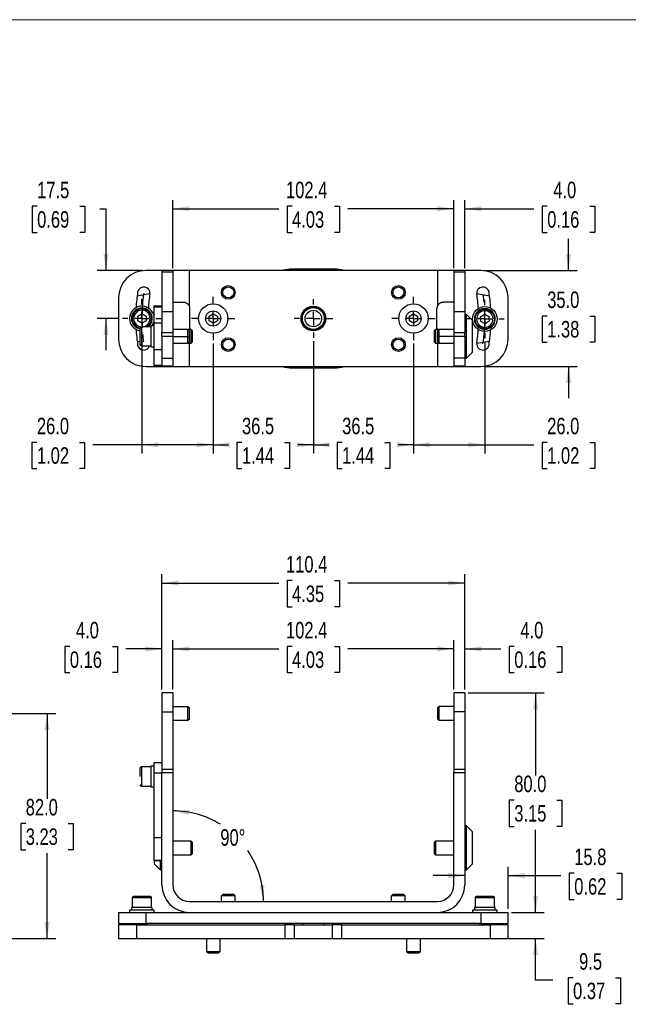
# Model space of a CAD drawing. Header units: millimetres. Extents: x 0 to 864, y 0 to 559.
# Tile 4 of 9: x 250 to 472, y 200 to 559. Entities that reach past the tile are written whole.
import ezdxf

# ---------------------------------------------------------------- set-up
doc = ezdxf.new("R2010")
doc.units = ezdxf.units.MM
doc.linetypes.add('CENTERX2', pattern=[20.32, 12.7, -2.54, 2.54, -2.54])
doc.layers.add('CENTER', color=40, linetype='CENTERX2')
doc.layers.add('DIMENSIONS', color=140, linetype='Continuous', lineweight=25)
doc.styles.add('SLDTEXTSTYLE0', font='TXT', dxfattribs={"width": 0.75})
doc.dimstyles.new('SLDDIMSTYLE0', dxfattribs={"dimtxt": 6, "dimasz": 6, "dimexe": 0, "dimexo": 0.0625, "dimgap": 1.5, "dimtad": 0, "dimtih": 1, "dimtoh": 1, "dimdec": 4, "dimzin": 12, "dimdsep": 46, "dimtxsty": 'SLDTEXTSTYLE0', "dimsah": 1, "dimcen": 0.09, "dimadec": 0, "dimazin": 3, "dimtfac": 1, "dimtdec": 0, "dimtofl": 0, "dimtmove": 0, "dimatfit": 3, "dimfxl": 0, "dimfrac": 2, "dimtolj": 1, "dimtzin": 12, "dimarcsym": 0})
doc.dimstyles.new('SLDDIMSTYLE2', dxfattribs={"dimtxt": 6, "dimasz": 6, "dimexe": 0, "dimexo": 0.0625, "dimgap": 1.5, "dimtad": 0, "dimtih": 1, "dimtoh": 1, "dimdec": 1, "dimrnd": 1e-09, "dimzin": 4, "dimdsep": 46, "dimtxsty": 'SLDTEXTSTYLE0', "dimsah": 1, "dimcen": 0.09, "dimadec": 0, "dimazin": 1, "dimtfac": 1, "dimtdec": 1, "dimtofl": 0, "dimtmove": 0, "dimatfit": 3, "dimfxl": 0, "dimfrac": 2, "dimtolj": 1, "dimtzin": 12, "dimarcsym": 0})
doc.dimstyles.new('SLDDIMSTYLE3', dxfattribs={"dimtxt": 6, "dimasz": 6, "dimexe": 0, "dimexo": 0.0625, "dimgap": 1.5, "dimtad": 0, "dimtih": 1, "dimtoh": 1, "dimdec": 1, "dimrnd": 1e-09, "dimzin": 12, "dimdsep": 46, "dimtxsty": 'SLDTEXTSTYLE0', "dimsah": 1, "dimcen": 0.09, "dimadec": 0, "dimazin": 3, "dimtfac": 1, "dimtdec": 1, "dimtmove": 0, "dimatfit": 0, "dimfxl": 0, "dimfrac": 2, "dimtolj": 1, "dimtzin": 12, "dimarcsym": 0})
doc.dimstyles.new('SLDDIMSTYLE4', dxfattribs={"dimtxt": 6, "dimasz": 6, "dimexe": 0, "dimexo": 0.0625, "dimgap": 1.5, "dimtad": 0, "dimtih": 1, "dimtoh": 1, "dimdec": 1, "dimrnd": 1e-09, "dimzin": 12, "dimdsep": 46, "dimtxsty": 'SLDTEXTSTYLE0', "dimsah": 1, "dimcen": 0.09, "dimadec": 0, "dimazin": 3, "dimtfac": 1, "dimtdec": 1, "dimtofl": 0, "dimtmove": 0, "dimatfit": 3, "dimfxl": 0, "dimfrac": 2, "dimtolj": 1, "dimtzin": 12, "dimarcsym": 0})
doc.dimstyles.new('SLDDIMSTYLE5', dxfattribs={"dimtxt": 6, "dimasz": 6, "dimexe": 0, "dimexo": 0.0625, "dimgap": 1.5, "dimtad": 0, "dimtih": 1, "dimtoh": 1, "dimdec": 1, "dimrnd": 1e-09, "dimzin": 4, "dimdsep": 46, "dimtxsty": 'SLDTEXTSTYLE0', "dimsah": 1, "dimcen": 0.09, "dimadec": 0, "dimazin": 1, "dimtfac": 1, "dimtdec": 1, "dimtmove": 0, "dimatfit": 0, "dimfxl": 0, "dimfrac": 2, "dimtolj": 1, "dimtzin": 12, "dimarcsym": 0})

# ---------------------------------------------------------------- blocks, each defined once
blk = doc.blocks.new('_D_5')
at = {"layer": 'DIMENSIONS'}
for p, q in [((437.91, 233.55), (437.91, 245.09)), ((429.18, 233.55), (441.09, 233.55)), ((422.57, 224.05), (441.09, 224.05)), ((437.91, 208.85), (437.91, 224.05)), ((444.26, 208.85), (437.91, 208.85)), ((451.57, 209.74), (449.74, 209.74)), ((449.74, 209.74), (449.74, 200.21)), ((467.08, 209.74), (468.91, 209.74)), ((468.91, 209.74), (468.91, 200.21)), ((449.74, 200.21), (451.57, 200.21)), ((468.91, 200.21), (467.08, 200.21))]:
    blk.add_line(p, q, dxfattribs=at)
for points in [[(437.91, 233.55), (438.84, 239.55), (436.99, 239.55)], [(437.91, 224.05), (436.99, 218.05), (438.84, 218.05)]]:
    blk.add_solid(points, dxfattribs=at)
at = {"layer": 'DIMENSIONS', "char_height": 6, "attachment_point": 1, "style": 'SLDTEXTSTYLE0'}
for s, insert in [('9.5', (453.78, 218.69)), ('0.37', (451.57, 207.95))]:
    blk.add_mtext(s, dxfattribs=dict(at, insert=insert))
blk = doc.blocks.new('_D_6')
at = {"layer": 'DIMENSIONS'}
for p, q in [((413.38, 313.55), (441.09, 313.55)), ((437.91, 313.55), (437.91, 283.41)), ((430.15, 274.44), (428.33, 274.44)), ((428.33, 274.44), (428.33, 264.91)), ((445.67, 274.44), (447.5, 274.44)), ((447.5, 274.44), (447.5, 264.91)), ((428.33, 264.91), (430.15, 264.91)), ((437.91, 233.55), (437.91, 263.69)), ((447.5, 264.91), (445.67, 264.91)), ((429.18, 233.55), (441.09, 233.55))]:
    blk.add_line(p, q, dxfattribs=at)
for points in [[(437.91, 313.55), (436.99, 307.55), (438.84, 307.55)], [(437.91, 233.55), (438.84, 239.55), (436.99, 239.55)]]:
    blk.add_solid(points, dxfattribs=at)
at = {"layer": 'DIMENSIONS', "char_height": 6, "attachment_point": 1, "style": 'SLDTEXTSTYLE0'}
for s, insert in [('80.0', (430.15, 283.39)), ('3.15', (430.15, 272.65))]:
    blk.add_mtext(s, dxfattribs=dict(at, insert=insert))
blk = doc.blocks.new('_D_7')
at = {"layer": 'DIMENSIONS'}
for p, q in [((305.71, 314.82), (305.71, 332.73)), ((349.15, 330.44), (347.33, 330.44)), ((347.33, 330.44), (347.33, 320.91)), ((364.67, 330.44), (366.5, 330.44)), ((366.5, 330.44), (366.5, 320.91)), ((408.11, 314.82), (408.11, 332.73)), ((305.71, 329.55), (344.28, 329.55)), ((408.11, 329.55), (369.54, 329.55)), ((347.33, 320.91), (349.15, 320.91)), ((366.5, 320.91), (364.67, 320.91))]:
    blk.add_line(p, q, dxfattribs=at)
for points in [[(305.71, 329.55), (311.71, 328.63), (311.71, 330.48)], [(408.11, 329.55), (402.11, 330.48), (402.11, 328.63)]]:
    blk.add_solid(points, dxfattribs=at)
at = {"layer": 'DIMENSIONS', "char_height": 6, "attachment_point": 1, "style": 'SLDTEXTSTYLE0'}
for s, insert in [('102.4', (346.94, 339.39)), ('4.03', (349.15, 328.65))]:
    blk.add_mtext(s, dxfattribs=dict(at, insert=insert))
blk = doc.blocks.new('_D_8')
at = {"layer": 'DIMENSIONS'}
for p, q in [((408.11, 314.82), (408.11, 332.73)), ((412.11, 314.82), (412.11, 332.73)), ((430.15, 330.44), (428.33, 330.44)), ((428.33, 330.44), (428.33, 320.91)), ((445.67, 330.44), (447.5, 330.44)), ((447.5, 330.44), (447.5, 320.91)), ((408.11, 329.55), (396.57, 329.55)), ((412.11, 329.55), (425.28, 329.55)), ((428.33, 320.91), (430.15, 320.91)), ((447.5, 320.91), (445.67, 320.91))]:
    blk.add_line(p, q, dxfattribs=at)
for points in [[(408.11, 329.55), (402.11, 330.48), (402.11, 328.63)], [(412.11, 329.55), (418.11, 328.63), (418.11, 330.48)]]:
    blk.add_solid(points, dxfattribs=at)
at = {"layer": 'DIMENSIONS', "char_height": 6, "attachment_point": 1, "style": 'SLDTEXTSTYLE0'}
for s, insert in [('4.0', (432.37, 339.39)), ('0.16', (430.15, 328.65))]:
    blk.add_mtext(s, dxfattribs=dict(at, insert=insert))
blk = doc.blocks.new('_D_9')
at = {"layer": 'DIMENSIONS'}
for p, q in [((268.15, 330.44), (266.33, 330.44)), ((266.33, 330.44), (266.33, 320.91)), ((283.67, 330.44), (285.5, 330.44)), ((285.5, 330.44), (285.5, 320.91)), ((301.71, 314.82), (301.71, 332.73)), ((305.71, 314.82), (305.71, 332.73)), ((301.71, 329.55), (288.54, 329.55)), ((305.71, 329.55), (317.25, 329.55)), ((266.33, 320.91), (268.15, 320.91)), ((285.5, 320.91), (283.67, 320.91))]:
    blk.add_line(p, q, dxfattribs=at)
for points in [[(301.71, 329.55), (295.71, 330.48), (295.71, 328.63)], [(305.71, 329.55), (311.71, 328.63), (311.71, 330.48)]]:
    blk.add_solid(points, dxfattribs=at)
at = {"layer": 'DIMENSIONS', "char_height": 6, "attachment_point": 1, "style": 'SLDTEXTSTYLE0'}
for s, insert in [('4.0', (270.37, 339.39)), ('0.16', (268.15, 328.65))]:
    blk.add_mtext(s, dxfattribs=dict(at, insert=insert))
blk = doc.blocks.new('_D_10')
at = {"layer": 'DIMENSIONS'}
for p, q in [((427.91, 234.82), (427.91, 250.12)), ((452.01, 247.82), (450.19, 247.82)), ((450.19, 247.82), (450.19, 238.3)), ((467.53, 247.82), (469.36, 247.82)), ((469.36, 247.82), (469.36, 238.3)), ((412.11, 246.94), (400.57, 246.94)), ((427.91, 246.94), (447.14, 246.94)), ((450.19, 238.3), (452.01, 238.3)), ((469.36, 238.3), (467.53, 238.3))]:
    blk.add_line(p, q, dxfattribs=at)
for points in [[(412.11, 246.94), (406.11, 247.86), (406.11, 246.02)], [(427.91, 246.94), (433.91, 246.02), (433.91, 247.86)]]:
    blk.add_solid(points, dxfattribs=at)
at = {"layer": 'DIMENSIONS', "char_height": 6, "attachment_point": 1, "style": 'SLDTEXTSTYLE0'}
for s, insert in [('15.8', (452.01, 256.78)), ('0.62', (452.01, 246.03))]:
    blk.add_mtext(s, dxfattribs=dict(at, insert=insert))
blk = doc.blocks.new('_D_11')
at = {"layer": 'DIMENSIONS'}
for p, q in [((301.71, 314.82), (301.71, 356.73)), ((412.11, 314.82), (412.11, 356.73)), ((301.71, 353.55), (344.28, 353.55)), ((349.15, 354.44), (347.33, 354.44)), ((347.33, 354.44), (347.33, 344.91)), ((364.67, 354.44), (366.5, 354.44)), ((366.5, 354.44), (366.5, 344.91)), ((412.11, 353.55), (369.54, 353.55)), ((347.33, 344.91), (349.15, 344.91)), ((366.5, 344.91), (364.67, 344.91))]:
    blk.add_line(p, q, dxfattribs=at)
for points in [[(301.71, 353.55), (307.71, 352.63), (307.71, 354.48)], [(412.11, 353.55), (406.11, 354.48), (406.11, 352.63)]]:
    blk.add_solid(points, dxfattribs=at)
at = {"layer": 'DIMENSIONS', "char_height": 6, "attachment_point": 1, "style": 'SLDTEXTSTYLE0'}
for s, insert in [('110.4', (346.94, 363.39)), ('4.35', (349.15, 352.65))]:
    blk.add_mtext(s, dxfattribs=dict(at, insert=insert))
blk = doc.blocks.new('_D_12')
at = {"layer": 'DIMENSIONS'}
for start, end in [(58.3687, 90), (0, 34.2478)]:
    blk.add_arc((305.71, 237.55), 33, start, end, dxfattribs=at)
for points in [[(305.71, 270.55), (311.6, 269.09), (311.77, 270.93)], [(338.71, 237.55), (339.09, 243.61), (337.25, 243.45)]]:
    blk.add_solid(points, dxfattribs=at)
at = {"layer": 'DIMENSIONS', "insert": (323.01, 263.86), "char_height": 6, "attachment_point": 1, "style": 'SLDTEXTSTYLE0'}
blk.add_mtext('90°', dxfattribs=at)
blk = doc.blocks.new('_D_13')
at = {"layer": 'DIMENSIONS'}
for p, q in [((449.91, 467.43), (449.91, 478.97)), ((419.18, 467.43), (453.09, 467.43)), ((442.15, 450.81), (440.33, 450.81)), ((440.33, 450.81), (440.33, 441.29)), ((457.67, 450.81), (459.5, 450.81)), ((459.5, 450.81), (459.5, 441.29)), ((440.33, 441.29), (442.15, 441.29)), ((459.5, 441.29), (457.67, 441.29)), ((419.18, 432.43), (453.09, 432.43)), ((449.91, 432.43), (449.91, 420.89))]:
    blk.add_line(p, q, dxfattribs=at)
for points in [[(449.91, 467.43), (450.84, 473.43), (448.99, 473.43)], [(449.91, 432.43), (448.99, 426.43), (450.84, 426.43)]]:
    blk.add_solid(points, dxfattribs=at)
at = {"layer": 'DIMENSIONS', "char_height": 6, "attachment_point": 1, "style": 'SLDTEXTSTYLE0'}
for s, insert in [('35.0', (442.15, 459.77)), ('1.38', (442.15, 449.02))]:
    blk.add_mtext(s, dxfattribs=dict(at, insert=insert))
blk = doc.blocks.new('_D_14')
at = {"layer": 'DIMENSIONS'}
for p, q in [((408.11, 468.22), (408.11, 493.1)), ((412.11, 468.22), (412.11, 493.1)), ((408.11, 489.93), (396.57, 489.93)), ((412.11, 489.93), (437.28, 489.93)), ((442.15, 490.81), (440.33, 490.81)), ((440.33, 490.81), (440.33, 481.29)), ((457.67, 490.81), (459.5, 490.81)), ((459.5, 490.81), (459.5, 481.29)), ((440.33, 481.29), (442.15, 481.29)), ((459.5, 481.29), (457.67, 481.29))]:
    blk.add_line(p, q, dxfattribs=at)
for points in [[(408.11, 489.93), (402.11, 490.85), (402.11, 489.01)], [(412.11, 489.93), (418.11, 489.01), (418.11, 490.85)]]:
    blk.add_solid(points, dxfattribs=at)
at = {"layer": 'DIMENSIONS', "char_height": 6, "attachment_point": 1, "style": 'SLDTEXTSTYLE0'}
for s, insert in [('4.0', (444.37, 499.77)), ('0.16', (442.15, 489.02))]:
    blk.add_mtext(s, dxfattribs=dict(at, insert=insert))
blk = doc.blocks.new('_D_15')
at = {"layer": 'DIMENSIONS'}
for p, q in [((305.71, 468.22), (305.71, 493.1)), ((408.11, 468.22), (408.11, 493.1)), ((305.71, 489.93), (344.28, 489.93)), ((349.15, 490.81), (347.33, 490.81)), ((347.33, 490.81), (347.33, 481.29)), ((364.67, 490.81), (366.5, 490.81)), ((366.5, 490.81), (366.5, 481.29)), ((408.11, 489.93), (369.54, 489.93)), ((347.33, 481.29), (349.15, 481.29)), ((366.5, 481.29), (364.67, 481.29))]:
    blk.add_line(p, q, dxfattribs=at)
for points in [[(305.71, 489.93), (311.71, 489.01), (311.71, 490.85)], [(408.11, 489.93), (402.11, 490.85), (402.11, 489.01)]]:
    blk.add_solid(points, dxfattribs=at)
at = {"layer": 'DIMENSIONS', "char_height": 6, "attachment_point": 1, "style": 'SLDTEXTSTYLE0'}
for s, insert in [('102.4', (346.94, 499.77)), ('4.03', (349.15, 489.02))]:
    blk.add_mtext(s, dxfattribs=dict(at, insert=insert))
blk = doc.blocks.new('_D_16')
at = {"layer": 'DIMENSIONS'}
for p, q in [((294.41, 441.62), (294.41, 400.75)), ((320.41, 440.77), (320.41, 400.75)), ((256.15, 404.81), (254.33, 404.81)), ((254.33, 404.81), (254.33, 395.29)), ((271.67, 404.81), (273.5, 404.81)), ((273.5, 404.81), (273.5, 395.29)), ((294.41, 403.93), (276.54, 403.93)), ((320.41, 403.93), (294.41, 403.93)), ((254.33, 395.29), (256.15, 395.29)), ((273.5, 395.29), (271.67, 395.29))]:
    blk.add_line(p, q, dxfattribs=at)
for points in [[(294.41, 403.93), (300.41, 403.01), (300.41, 404.85)], [(320.41, 403.93), (314.41, 404.85), (314.41, 403.01)]]:
    blk.add_solid(points, dxfattribs=at)
at = {"layer": 'DIMENSIONS', "char_height": 6, "attachment_point": 1, "style": 'SLDTEXTSTYLE0'}
for s, insert in [('26.0', (256.15, 413.77)), ('1.02', (256.15, 403.02))]:
    blk.add_mtext(s, dxfattribs=dict(at, insert=insert))
blk = doc.blocks.new('_D_17')
at = {"layer": 'DIMENSIONS'}
for p, q in [((356.91, 441.62), (356.91, 400.75)), ((320.41, 440.77), (320.41, 400.75)), ((320.41, 403.93), (326.03, 403.93)), ((330.9, 404.81), (329.08, 404.81)), ((329.08, 404.81), (329.08, 395.29)), ((346.42, 404.81), (348.25, 404.81)), ((348.25, 404.81), (348.25, 395.29)), ((356.91, 403.93), (351.29, 403.93)), ((329.08, 395.29), (330.9, 395.29)), ((348.25, 395.29), (346.42, 395.29))]:
    blk.add_line(p, q, dxfattribs=at)
for points in [[(320.41, 403.93), (326.41, 403.01), (326.41, 404.85)], [(356.91, 403.93), (350.91, 404.85), (350.91, 403.01)]]:
    blk.add_solid(points, dxfattribs=at)
at = {"layer": 'DIMENSIONS', "char_height": 6, "attachment_point": 1, "style": 'SLDTEXTSTYLE0'}
for s, insert in [('36.5', (330.9, 413.77)), ('1.44', (330.9, 403.02))]:
    blk.add_mtext(s, dxfattribs=dict(at, insert=insert))
blk = doc.blocks.new('_D_18')
at = {"layer": 'DIMENSIONS'}
for p, q in [((356.91, 441.62), (356.91, 400.75)), ((393.41, 440.77), (393.41, 400.75)), ((356.91, 403.93), (362.53, 403.93)), ((367.4, 404.81), (365.58, 404.81)), ((365.58, 404.81), (365.58, 395.29)), ((382.92, 404.81), (384.75, 404.81)), ((384.75, 404.81), (384.75, 395.29)), ((393.41, 403.93), (387.79, 403.93)), ((365.58, 395.29), (367.4, 395.29)), ((384.75, 395.29), (382.92, 395.29))]:
    blk.add_line(p, q, dxfattribs=at)
for points in [[(356.91, 403.93), (362.91, 403.01), (362.91, 404.85)], [(393.41, 403.93), (387.41, 404.85), (387.41, 403.01)]]:
    blk.add_solid(points, dxfattribs=at)
at = {"layer": 'DIMENSIONS', "char_height": 6, "attachment_point": 1, "style": 'SLDTEXTSTYLE0'}
for s, insert in [('36.5', (367.4, 413.77)), ('1.44', (367.4, 403.02))]:
    blk.add_mtext(s, dxfattribs=dict(at, insert=insert))
blk = doc.blocks.new('_D_19')
at = {"layer": 'DIMENSIONS'}
for p, q in [((419.41, 441.44), (419.41, 400.75)), ((393.41, 440.77), (393.41, 400.75)), ((393.41, 403.93), (419.41, 403.93)), ((419.41, 403.93), (437.28, 403.93)), ((442.15, 404.81), (440.33, 404.81)), ((440.33, 404.81), (440.33, 395.29)), ((457.67, 404.81), (459.5, 404.81)), ((459.5, 404.81), (459.5, 395.29)), ((440.33, 395.29), (442.15, 395.29)), ((459.5, 395.29), (457.67, 395.29))]:
    blk.add_line(p, q, dxfattribs=at)
for points in [[(393.41, 403.93), (399.41, 403.01), (399.41, 404.85)], [(419.41, 403.93), (413.41, 404.85), (413.41, 403.01)]]:
    blk.add_solid(points, dxfattribs=at)
at = {"layer": 'DIMENSIONS', "char_height": 6, "attachment_point": 1, "style": 'SLDTEXTSTYLE0'}
for s, insert in [('26.0', (442.15, 413.77)), ('1.02', (442.15, 403.02))]:
    blk.add_mtext(s, dxfattribs=dict(at, insert=insert))
blk = doc.blocks.new('_D_20')
at = {"layer": 'DIMENSIONS'}
for p, q in [((256.23, 490.81), (254.4, 490.81)), ((254.4, 490.81), (254.4, 481.29)), ((271.74, 490.81), (273.57, 490.81)), ((273.57, 490.81), (273.57, 481.29)), ((279.05, 489.93), (281.33, 489.93)), ((281.33, 489.93), (281.33, 467.43)), ((254.4, 481.29), (256.23, 481.29)), ((273.57, 481.29), (271.74, 481.29)), ((294.64, 467.43), (278.16, 467.43)), ((286.1, 449.93), (278.16, 449.93)), ((281.33, 449.93), (281.33, 438.39))]:
    blk.add_line(p, q, dxfattribs=at)
for points in [[(281.33, 467.43), (282.25, 473.43), (280.41, 473.43)], [(281.33, 449.93), (280.41, 443.93), (282.25, 443.93)]]:
    blk.add_solid(points, dxfattribs=at)
at = {"layer": 'DIMENSIONS', "char_height": 6, "attachment_point": 1, "style": 'SLDTEXTSTYLE0'}
for s, insert in [('17.5', (256.23, 499.77)), ('0.69', (256.23, 489.02))]:
    blk.add_mtext(s, dxfattribs=dict(at, insert=insert))
blk = doc.blocks.new('SW_CENTERMARKSYMBOL_3')
at = {"layer": 'CENTER', "color": 0}
for p, q in [((0, 5.08), (0, 7.04)), ((-5.08, 0), (-7.04, 0)), ((0, 0), (-2.54, 0)), ((0, 0), (0, 2.54)), ((0, 0), (0, -2.54)), ((0, 0), (2.54, 0)), ((5.08, 0), (7.04, 0)), ((0, -5.08), (0, -7.04))]:
    blk.add_line(p, q, dxfattribs=at)
blk = doc.blocks.new('SW_CENTERMARKSYMBOL_4')
at = {"layer": 'CENTER', "color": 0}
for p, q in [((0, 5.08), (0, 7.89)), ((-5.08, 0), (-7.89, 0)), ((0, 0), (-2.54, 0)), ((0, 0), (0, 2.54)), ((0, 0), (0, -2.54)), ((0, 0), (2.54, 0)), ((5.08, 0), (7.89, 0)), ((0, -5.08), (0, -7.89))]:
    blk.add_line(p, q, dxfattribs=at)
blk = doc.blocks.new('SW_CENTERMARKSYMBOL_5')
at = {"layer": 'CENTER', "color": 0}
for p, q in [((0, 5.08), (0, 7.04)), ((-5.08, 0), (-7.04, 0)), ((0, 0), (-2.54, 0)), ((0, 0), (0, 2.54)), ((0, 0), (0, -2.54)), ((0, 0), (2.54, 0)), ((5.08, 0), (7.04, 0)), ((0, -5.08), (0, -7.04))]:
    blk.add_line(p, q, dxfattribs=at)
blk = doc.blocks.new('SW_CENTERMARKSYMBOL_6')
at = {"layer": 'CENTER', "color": 0}
for p, q in [((0, 5.08), (0, 7.89)), ((-5.08, 0), (-7.89, 0)), ((0, 0), (-2.54, 0)), ((0, 0), (0, 2.54)), ((0, 0), (0, -2.54)), ((0, 0), (2.54, 0)), ((5.08, 0), (7.89, 0)), ((0, -5.08), (0, -7.89))]:
    blk.add_line(p, q, dxfattribs=at)
blk = doc.blocks.new('SW_CENTERMARKSYMBOL_7')
at = {"layer": 'CENTER', "color": 0}
for p, q in [((0, 5.08), (0, 7.04)), ((-5.08, 0), (-7.04, 0)), ((0, 0), (-2.54, 0)), ((0, 0), (0, 2.54)), ((0, 0), (0, -2.54)), ((0, 0), (2.54, 0)), ((5.08, 0), (7.04, 0)), ((0, -5.08), (0, -7.04))]:
    blk.add_line(p, q, dxfattribs=at)
blk = doc.blocks.new('_D_29')
at = {"layer": 'DIMENSIONS'}
for p, q in [((193.49, 306.05), (193.58, 306.05)), ((197.08, 306.05), (263, 306.05)), ((259.83, 306.05), (259.83, 274.91)), ((252.07, 265.94), (250.24, 265.94)), ((250.24, 265.94), (250.24, 256.41)), ((267.59, 265.94), (269.41, 265.94)), ((269.41, 265.94), (269.41, 256.41)), ((250.24, 256.41), (252.07, 256.41)), ((259.83, 224.05), (259.83, 255.19)), ((269.41, 256.41), (267.59, 256.41)), ((196.79, 224.05), (263, 224.05))]:
    blk.add_line(p, q, dxfattribs=at)
for points in [[(259.83, 306.05), (258.91, 300.05), (260.75, 300.05)], [(259.83, 224.05), (260.75, 230.05), (258.91, 230.05)]]:
    blk.add_solid(points, dxfattribs=at)
at = {"layer": 'DIMENSIONS', "char_height": 6, "attachment_point": 1, "style": 'SLDTEXTSTYLE0'}
for s, insert in [('82.0', (252.07, 274.89)), ('3.23', (252.07, 264.15))]:
    blk.add_mtext(s, dxfattribs=dict(at, insert=insert))

msp = doc.modelspace()

# ---------------------------------------------------------------- linework, layer by layer
at = {"color": 7, "linetype": 'Continuous', "lineweight": 18}
msp.add_line((-0.0003, 558.79968), (863.5997, 558.79968), dxfattribs=at)
for p, q in [((301.71207, 467.42888), (295.91207, 467.42888)), ((305.71207, 467.42888), (301.71207, 467.42888)), ((301.71207, 467.42888), (301.71207, 466.94642)), ((301.71207, 466.94642), (305.71207, 466.94642)), ((301.71207, 466.94642), (301.71207, 452.34476)), ((305.71207, 467.42888), (305.71207, 466.94642)), ((311.71207, 467.42888), (305.71207, 467.42888)), ((305.71207, 466.94642), (305.71207, 452.34476)), ((311.71207, 454.40868), (311.71207, 467.42888)), ((402.11207, 467.42888), (311.71207, 467.42888)), ((346.57298, 467.62504), (345.46053, 467.42888)), ((363.77819, 467.92888), (350.04594, 467.92888)), ((368.36361, 467.42888), (367.25116, 467.62504)), ((402.11207, 467.42888), (402.11207, 454.40868)), ((408.11207, 467.42888), (402.11207, 467.42888)), ((412.11207, 467.42888), (408.11207, 467.42888)), ((408.11207, 467.42888), (408.11207, 466.94642)), ((408.11207, 466.94642), (412.11207, 466.94642)), ((408.11207, 466.94642), (408.11207, 452.34476)), ((412.11207, 467.42888), (412.11207, 466.94642)), ((417.91207, 467.42888), (412.11207, 467.42888)), ((412.11207, 466.94642), (412.11207, 452.34476)), ((323.41207, 459.42888), (323.91207, 459.42888)), ((385.41207, 459.42888), (385.91207, 459.42888)), ((285.91207, 457.42888), (285.91207, 442.42888)), ((297.33745, 458.94348), (292.68261, 458.12271)), ((305.71207, 455.92888), (309.41207, 455.92888)), ((408.11207, 455.92888), (404.41207, 455.92888)), ((421.14153, 458.12271), (416.48669, 458.94348)), ((427.91207, 442.42888), (427.91207, 457.42888)), ((293.69491, 453.66059), (293.69491, 453.35462)), ((294.11917, 453.4166), (294.11917, 453.71758)), ((301.71207, 454.42888), (298.71207, 454.42888)), ((298.71207, 454.42888), (298.71207, 454.10738)), ((301.71207, 454.10738), (298.71207, 454.10738)), ((298.71207, 454.10738), (298.71207, 448.28275)), ((305.71207, 452.34476), (301.71207, 452.34476)), ((301.71207, 452.34476), (301.71207, 444.82722)), ((305.71207, 452.34476), (305.71207, 444.82722)), ((311.91207, 446.42888), (311.91207, 453.42888)), ((401.91207, 446.42888), (401.91207, 453.42888)), ((412.11207, 452.34476), (408.11207, 452.34476)), ((408.11207, 452.34476), (408.11207, 444.82722)), ((412.11207, 452.34476), (412.11207, 444.82722)), ((418.46845, 453.43285), (418.48713, 453.12744)), ((418.90682, 453.21521), (418.88845, 453.51562)), ((292.91207, 450.79491), (294.41207, 451.66093)), ((292.91207, 449.06286), (292.91207, 450.79491)), ((294.41207, 448.19683), (292.91207, 449.06286)), ((294.41207, 451.66093), (295.91207, 450.79491)), ((295.91207, 449.06286), (294.41207, 448.19683)), ((295.91207, 450.79491), (295.91207, 449.06286)), ((318.89652, 450.80388), (320.41207, 451.67888)), ((318.89652, 449.05388), (318.89652, 450.80388)), ((320.41207, 448.17888), (318.89652, 449.05388)), ((320.41207, 451.67888), (321.92761, 450.80388)), ((321.92761, 449.05388), (320.41207, 448.17888)), ((321.92761, 450.80388), (321.92761, 449.05388)), ((391.89652, 450.80388), (393.41207, 451.67888)), ((391.89652, 449.05388), (391.89652, 450.80388)), ((393.41207, 448.17888), (391.89652, 449.05388)), ((393.41207, 451.67888), (394.92761, 450.80388)), ((394.92761, 449.05388), (393.41207, 448.17888)), ((394.92761, 450.80388), (394.92761, 449.05388)), ((412.71207, 451.42888), (412.11207, 451.42888)), ((414.91207, 449.22888), (412.71207, 451.42888)), ((412.71207, 435.42888), (412.71207, 451.42888)), ((414.91207, 437.62888), (414.91207, 449.22888)), ((417.86201, 450.52471), (419.30635, 451.4807)), ((417.96775, 448.79589), (417.86201, 450.52471)), ((419.51783, 448.02305), (417.96775, 448.79589)), ((419.30635, 451.4807), (420.85642, 450.70786)), ((420.96216, 448.97904), (419.51783, 448.02305)), ((420.85642, 450.70786), (420.96216, 448.97904)), ((293.71207, 446.42888), (293.71207, 440.42888)), ((297.71207, 446.92888), (294.21207, 446.92888)), ((294.21207, 446.92888), (294.21207, 439.92888)), ((298.56664, 447.22888), (297.71207, 447.22888)), ((297.71207, 447.22888), (297.71207, 439.62888)), ((301.71207, 448.28275), (298.71207, 448.28275)), ((298.71207, 448.28275), (298.71207, 438.57502)), ((301.71207, 444.82722), (305.71207, 444.82722)), ((301.71207, 443.38317), (301.71207, 444.82722)), ((311.21207, 445.92888), (305.71207, 445.92888)), ((305.71207, 444.82722), (305.71207, 443.38317)), ((311.71207, 445.42888), (311.21207, 445.92888)), ((312.41207, 445.92888), (311.21207, 445.92888)), ((311.21207, 443.42888), (311.21207, 445.92888)), ((311.71207, 443.42888), (311.71207, 445.42888)), ((312.91207, 445.42888), (312.41207, 445.92888)), ((312.41207, 445.91519), (312.41207, 445.92888)), ((312.41207, 440.92888), (312.41207, 445.91519)), ((312.91207, 445.41792), (312.91207, 445.42888)), ((312.91207, 441.42888), (312.91207, 445.41792)), ((401.41207, 445.92888), (400.91207, 445.42888)), ((400.91207, 445.42888), (400.91207, 441.43984)), ((402.61207, 445.92888), (401.41207, 445.92888)), ((401.41207, 445.92888), (401.41207, 440.94258)), ((402.61207, 445.92888), (402.11207, 445.42888)), ((402.11207, 445.42888), (402.11207, 443.42888)), ((408.11207, 445.92888), (402.61207, 445.92888)), ((402.61207, 445.92888), (402.61207, 443.42888)), ((408.11207, 444.82722), (412.11207, 444.82722)), ((408.11207, 444.82722), (408.11207, 443.38317)), ((412.11207, 443.38317), (412.11207, 444.82722)), ((292.68261, 441.73505), (293.71207, 441.55353)), ((305.71207, 443.38317), (301.71207, 443.38317)), ((301.71207, 443.38317), (301.71207, 435.46103)), ((305.71207, 443.42888), (311.21207, 443.42888)), ((305.71207, 443.38317), (305.71207, 435.46103)), ((311.21207, 440.92888), (311.21207, 443.42888)), ((311.21207, 443.42888), (311.71207, 443.42888)), ((311.21207, 440.92888), (311.71207, 441.42888)), ((311.71207, 441.42888), (311.71207, 443.42888)), ((312.41207, 440.92888), (312.91207, 441.42888)), ((400.91207, 441.43984), (400.91207, 441.42888)), ((400.91207, 441.42888), (401.41207, 440.92888)), ((402.11207, 443.42888), (402.11207, 441.42888)), ((402.61207, 443.42888), (402.11207, 443.42888)), ((402.11207, 441.42888), (402.61207, 440.92888)), ((402.61207, 443.42888), (402.61207, 440.92888)), ((408.11207, 443.42888), (402.61207, 443.42888)), ((412.11207, 443.38317), (408.11207, 443.38317)), ((408.11207, 443.38317), (408.11207, 435.46103)), ((412.11207, 443.38317), (412.11207, 435.46103)), ((416.48669, 440.91428), (421.14153, 441.73505)), ((294.21207, 439.92888), (297.71207, 439.92888)), ((297.71207, 439.62888), (298.71207, 439.62888)), ((301.71207, 438.57502), (298.71207, 438.57502)), ((298.71207, 438.57502), (298.71207, 432.75038)), ((305.71207, 440.92888), (311.21207, 440.92888)), ((311.21207, 440.92888), (312.41207, 440.92888)), ((311.71207, 432.42888), (311.71207, 440.92888)), ((323.41207, 440.42888), (323.91207, 440.42888)), ((385.41207, 440.42888), (385.91207, 440.42888)), ((401.41207, 440.94258), (401.41207, 440.92888)), ((401.41207, 440.92888), (402.61207, 440.92888)), ((402.11207, 440.92888), (402.11207, 432.42888)), ((402.61207, 440.92888), (408.11207, 440.92888)), ((301.71207, 435.46103), (305.71207, 435.46103)), ((301.71207, 435.46103), (301.71207, 432.50674)), ((305.71207, 435.46103), (305.71207, 432.50674)), ((412.11207, 435.46103), (408.11207, 435.46103)), ((408.11207, 435.46103), (408.11207, 432.50674)), ((412.11207, 435.46103), (412.11207, 432.50674)), ((412.11207, 435.42888), (412.71207, 435.42888)), ((412.71207, 435.42888), (414.91207, 437.62888)), ((295.91207, 432.42888), (298.71207, 432.42888)), ((301.71207, 432.75038), (298.71207, 432.75038)), ((298.71207, 432.75038), (298.71207, 432.42888)), ((298.71207, 432.42888), (301.71207, 432.42888)), ((305.71207, 432.50674), (301.71207, 432.50674)), ((301.71207, 432.50674), (301.71207, 432.42888)), ((301.71207, 432.42888), (305.71207, 432.42888)), ((305.71207, 432.50674), (305.71207, 432.42888)), ((305.71207, 432.42888), (311.71207, 432.42888)), ((311.71207, 432.42888), (402.11207, 432.42888)), ((345.46053, 432.42888), (346.57298, 432.23273)), ((350.04594, 431.92888), (363.77819, 431.92888)), ((367.25116, 432.23273), (368.36361, 432.42888)), ((402.11207, 432.42888), (408.11207, 432.42888)), ((412.11207, 432.50674), (408.11207, 432.50674)), ((408.11207, 432.50674), (408.11207, 432.42888)), ((408.11207, 432.42888), (412.11207, 432.42888)), ((412.11207, 432.50674), (412.11207, 432.42888)), ((412.11207, 432.42888), (417.91207, 432.42888)), ((305.71207, 313.55293), (301.71207, 313.55293)), ((301.71207, 313.55293), (301.71207, 306.66631)), ((305.71207, 313.55293), (305.71207, 306.66631)), ((412.11207, 313.55293), (408.11207, 313.55293)), ((408.11207, 313.55293), (408.11207, 306.66631)), ((412.11207, 313.55293), (412.11207, 306.66631)), ((305.71207, 308.55293), (311.21207, 308.55293)), ((311.21207, 303.55293), (311.21207, 308.55293)), ((311.21207, 308.55293), (311.71207, 308.05293)), ((402.61207, 308.55293), (402.11207, 308.05293)), ((402.61207, 308.55293), (402.61207, 303.55293)), ((408.11207, 308.55293), (402.61207, 308.55293)), ((301.71207, 306.66631), (305.71207, 306.66631)), ((301.71207, 306.66631), (301.71207, 285.64542)), ((305.71207, 306.66631), (305.71207, 285.64542)), ((311.71207, 304.05293), (311.71207, 308.05293)), ((402.11207, 308.05293), (402.11207, 304.05293)), ((412.11207, 306.66631), (408.11207, 306.66631)), ((408.11207, 306.66631), (408.11207, 285.64542)), ((412.11207, 306.66631), (412.11207, 285.64542)), ((305.71207, 303.55293), (311.21207, 303.55293)), ((311.21207, 303.55293), (311.71207, 304.05293)), ((402.11207, 304.05293), (402.61207, 303.55293)), ((402.61207, 303.55293), (408.11207, 303.55293)), ((301.71207, 288.05293), (298.71207, 288.05293)), ((298.71207, 288.05293), (298.71207, 284.25293)), ((293.71207, 286.05293), (293.71207, 283.05293)), ((297.71207, 286.55293), (294.21207, 286.55293)), ((294.21207, 286.55293), (294.21207, 283.05293)), ((298.71207, 286.85293), (297.71207, 286.85293)), ((297.71207, 286.85293), (297.71207, 279.25293)), ((301.71207, 284.25293), (298.71207, 284.25293)), ((298.71207, 284.25293), (298.71207, 260.69293)), ((305.71207, 285.64542), (301.71207, 285.64542)), ((301.71207, 285.64542), (301.71207, 284.53203)), ((301.71207, 284.53203), (305.71207, 284.53203)), ((301.71207, 243.55293), (301.71207, 284.53203)), ((305.71207, 285.64542), (305.71207, 284.53203)), ((305.71207, 284.53203), (305.71207, 243.55293)), ((412.11207, 285.64542), (408.11207, 285.64542)), ((408.11207, 285.64542), (408.11207, 284.53203)), ((408.11207, 284.53203), (412.11207, 284.53203)), ((408.11207, 243.55293), (408.11207, 284.53203)), ((412.11207, 285.64542), (412.11207, 284.53203)), ((412.11207, 284.53203), (412.11207, 243.55293)), ((294.21207, 283.05293), (294.21207, 279.55293)), ((294.21207, 279.55293), (297.71207, 279.55293)), ((297.71207, 279.25293), (298.71207, 279.25293)), ((412.71207, 265.05293), (412.11207, 265.05293)), ((414.91207, 262.85293), (412.71207, 265.05293)), ((412.71207, 257.88915), (412.71207, 265.05293)), ((414.91207, 257.65919), (414.91207, 262.85293)), ((301.71207, 260.69293), (298.71207, 260.69293)), ((298.71207, 260.69293), (298.71207, 252.49293)), ((312.41207, 259.55293), (305.71207, 259.55293)), ((309.91207, 259.53923), (305.71207, 259.53923)), ((312.91207, 259.05293), (312.41207, 259.55293)), ((312.41207, 254.55293), (312.41207, 259.55293)), ((312.91207, 255.05293), (312.91207, 259.05293)), ((401.41207, 259.55293), (400.91207, 259.05293)), ((400.91207, 259.05293), (400.91207, 257.26198)), ((408.11207, 259.55293), (401.41207, 259.55293)), ((401.41207, 259.55293), (401.41207, 257.31425)), ((312.41207, 254.55293), (312.91207, 255.05293)), ((400.91207, 257.26198), (400.91207, 255.05293)), ((400.91207, 255.05293), (401.41207, 254.55293)), ((401.41207, 257.31425), (401.41207, 254.55293)), ((412.71207, 249.05293), (412.71207, 257.88915)), ((414.91207, 251.25293), (414.91207, 257.65919)), ((298.71207, 252.49293), (301.71207, 252.49293)), ((298.71207, 252.49293), (298.71207, 252.46271)), ((301.71207, 252.46271), (298.71207, 252.46271)), ((298.71207, 252.46271), (298.71207, 252.41865)), ((298.71207, 252.41865), (301.71207, 252.41865)), ((298.91207, 252.41865), (298.91207, 251.25293)), ((298.91207, 251.25293), (301.11207, 249.05293)), ((301.11207, 252.41865), (301.11207, 249.05293)), ((305.71207, 254.55293), (312.41207, 254.55293)), ((401.41207, 254.55293), (408.11207, 254.55293)), ((412.71207, 249.05293), (414.91207, 251.25293)), ((301.11207, 249.05293), (301.71207, 249.05293)), ((412.11207, 249.05293), (412.71207, 249.05293)), ((290.91207, 238.85293), (290.91207, 235.35293)), ((297.91207, 238.85293), (290.91207, 238.85293)), ((297.91207, 235.35293), (297.91207, 238.85293)), ((311.71207, 237.55293), (402.11207, 237.55293)), ((323.41207, 239.55293), (323.91207, 240.05293)), ((328.41207, 239.55293), (323.41207, 239.55293)), ((323.41207, 237.55293), (323.41207, 239.55293)), ((327.91207, 240.05293), (323.91207, 240.05293)), ((328.41207, 239.55293), (327.91207, 240.05293)), ((328.41207, 237.55293), (328.41207, 239.55293)), ((385.41207, 239.55293), (385.91207, 240.05293)), ((390.41207, 239.55293), (385.41207, 239.55293)), ((385.41207, 237.55293), (385.41207, 239.55293)), ((389.91207, 240.05293), (385.91207, 240.05293)), ((390.41207, 239.55293), (389.91207, 240.05293)), ((390.41207, 237.55293), (390.41207, 239.55293)), ((415.91209, 238.85293), (415.91209, 235.35293)), ((422.91209, 238.85293), (415.91209, 238.85293)), ((422.91209, 235.35293), (422.91209, 238.85293)), ((285.91207, 233.55293), (285.91207, 229.55293)), ((285.91207, 233.55293), (295.91207, 233.55293)), ((289.91207, 234.35293), (289.91207, 233.55293)), ((298.91207, 234.35293), (289.91207, 234.35293)), ((290.61207, 235.35293), (290.61207, 234.35293)), ((298.21207, 235.35293), (290.61207, 235.35293)), ((295.91207, 233.55293), (417.91207, 233.55293)), ((295.91207, 229.55293), (295.91207, 233.55293)), ((298.21207, 234.35293), (298.21207, 235.35293)), ((298.91207, 233.55293), (298.91207, 234.35293)), ((311.71207, 233.55293), (402.11207, 233.55293)), ((414.91209, 234.35293), (414.91209, 233.55293)), ((423.91209, 234.35293), (414.91209, 234.35293)), ((415.61209, 235.35293), (415.61209, 234.35293)), ((423.21209, 235.35293), (415.61209, 235.35293)), ((417.91207, 233.55293), (417.91207, 229.55293)), ((417.91207, 233.55293), (427.91207, 233.55293)), ((423.21209, 234.35293), (423.21209, 235.35293)), ((423.91209, 233.55293), (423.91209, 234.35293)), ((427.91207, 229.55293), (427.91207, 233.55293)), ((285.91207, 229.55293), (295.91207, 229.55293)), ((285.91207, 229.05293), (285.91207, 224.05293)), ((292.52288, 229.05293), (285.91207, 229.05293)), ((292.41207, 229.55293), (292.41207, 229.05293)), ((292.52288, 224.05293), (292.52288, 229.05293)), ((292.52288, 229.05293), (346.57298, 229.05293)), ((417.91207, 229.55293), (295.91207, 229.55293)), ((296.41207, 229.05293), (296.41207, 229.55293)), ((346.57298, 229.05293), (346.57298, 224.05293)), ((350.04594, 229.05293), (346.57298, 229.05293)), ((350.04594, 224.05293), (350.04594, 229.05293)), ((350.04594, 229.05293), (363.77819, 229.05293)), ((352.91207, 229.55293), (352.91207, 229.05293)), ((360.91207, 229.05293), (360.91207, 229.55293)), ((363.77819, 229.05293), (363.77819, 224.05293)), ((367.25116, 229.05293), (363.77819, 229.05293)), ((367.25116, 224.05293), (367.25116, 229.05293)), ((367.25116, 229.05293), (421.30125, 229.05293)), ((417.41209, 229.55293), (417.41209, 229.05293)), ((417.91207, 229.55293), (427.91207, 229.55293)), ((421.30125, 229.05293), (421.30125, 224.05293)), ((427.91207, 229.05293), (421.30125, 229.05293)), ((421.41209, 229.05293), (421.41209, 229.55293)), ((427.91207, 224.05293), (427.91207, 229.05293)), ((285.91207, 224.05293), (292.52288, 224.05293)), ((292.52288, 224.05293), (346.57298, 224.05293)), ((317.91207, 224.05293), (317.91207, 219.35293)), ((322.91207, 219.35293), (322.91207, 224.05293)), ((346.57298, 224.05293), (350.04594, 224.05293)), ((350.04594, 224.05293), (363.77819, 224.05293)), ((363.77819, 224.05293), (367.25116, 224.05293)), ((367.25116, 224.05293), (421.30125, 224.05293)), ((390.91207, 224.05293), (390.91207, 219.35293)), ((395.91207, 219.35293), (395.91207, 224.05293)), ((421.30125, 224.05293), (427.91207, 224.05293)), ((317.91207, 219.35293), (322.91207, 219.35293)), ((317.91207, 219.35293), (318.41207, 218.85293)), ((318.41207, 218.85293), (322.41207, 218.85293)), ((322.41207, 218.85293), (322.91207, 219.35293)), ((390.91207, 219.35293), (395.91207, 219.35293)), ((390.91207, 219.35293), (391.41207, 218.85293)), ((391.41207, 218.85293), (395.41207, 218.85293)), ((395.41207, 218.85293), (395.91207, 219.35293))]:
    msp.add_line(p, q)
for centre, radius in [((325.91207, 459.42888), 2.5), ((325.91207, 459.42888), 2), ((387.91207, 459.42888), 2.5), ((387.91207, 459.42888), 2), ((320.41207, 449.92888), 5.35), ((320.41207, 449.92888), 2.75), ((356.91207, 449.92888), 4.5), ((356.91207, 449.92888), 4.1), ((356.91207, 449.92888), 4), ((356.91207, 449.92888), 3), ((393.41207, 449.92888), 5.35), ((393.41207, 449.92888), 2.75), ((419.41209, 449.75188), 4.5), ((419.41209, 449.75188), 3.5), ((325.91207, 440.42888), 2.5), ((325.91207, 440.42888), 2), ((387.91207, 440.42888), 2.5), ((387.91207, 440.42888), 2)]:
    msp.add_circle(centre, radius)
for centre, radius, start, end in [((295.91207, 457.42888), 10, 90, 180), ((350.04594, 447.92888), 20, 90, 100), ((363.77819, 447.92888), 20, 80, 90), ((417.91207, 457.42888), 10, 0, 90), ((356.91207, 449.92888), 64.75, 171.5, 176.4894609), ((295.09858, 459.16697), 2.25, 351.5, 171.5), ((418.72556, 459.16697), 2.25, 8.5, 188.5), ((356.91207, 449.92888), 64.75, 3.3484057, 8.5), ((356.91207, 449.92888), 60.25, 171.5, 176.3606799), ((356.91207, 449.92888), 60.25, 3.4769006, 8.5), ((294.41207, 449.92888), 4.5, 17.14621, 261.0235884), ((294.41207, 449.92888), 3.8, 100.8784211, 259.2449612), ((294.41207, 449.92888), 3.5, 90, 258.5446444), ((294.41207, 449.92888), 3.8, 94.4205805, 100.8784211), ((294.41207, 449.92888), 3.8, 307.8636464, 94.4205805), ((294.41207, 449.92888), 3.5, 301.0027191, 90), ((309.41207, 453.42888), 2.5, 0, 23.0739181), ((404.41207, 453.42888), 2.5, 156.9260819, 180), ((419.41209, 449.75188), 3.8, 104.3784211, 97.9205805), ((419.41209, 449.75188), 3.8, 97.9205805, 104.3784211), ((294.41207, 449.92888), 4.5, 323.1301024, 342.85379), ((356.91207, 449.92888), 64.75, 183.5105391, 188.5), ((294.21207, 446.42888), 0.5, 90, 180), ((309.41207, 446.42888), 2.5, 348.463041, 0), ((404.41207, 446.42888), 2.5, 180, 191.536959), ((356.91207, 449.92888), 60.25, 351.5, 356.1985671), ((356.91207, 449.92888), 64.75, 351.5, 356.327062), ((295.91207, 442.42888), 10, 180, 270), ((417.91207, 442.42888), 10, 270, 0), ((295.09858, 440.69079), 2.25, 188.5, 340.2067259), ((294.21207, 440.42888), 0.5, 180, 270), ((418.72556, 440.69079), 2.25, 171.5, 351.5), ((350.04594, 451.92888), 20, 260, 270), ((363.77819, 451.92888), 20, 270, 280), ((294.21207, 286.05293), 0.5, 90, 180), ((294.21207, 280.05293), 0.5, 180, 270), ((311.71207, 243.55293), 10, 180, 270), ((311.71207, 243.55293), 6, 180, 270), ((402.11207, 243.55293), 10, 270, 0), ((402.11207, 243.55293), 6, 270, 0), ((291.41207, 238.85293), 0.5, 90, 180), ((297.41207, 238.85293), 0.5, 0, 90), ((416.41209, 238.85293), 0.5, 90, 180), ((422.41209, 238.85293), 0.5, 0, 90)]:
    msp.add_arc(centre, radius, start, end)
msp.add_ellipse((298.00496, 443.42888), major_axis=(2.87875, 2.87875), ratio=0.861655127, start_param=0.672402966, end_param=0.71122167)
for points, knots in [([(309.41207, 455.92888), (309.64308, 455.92888), (309.87473, 455.89745), (310.33704, 455.7639), (310.56025, 455.66317), (310.86999, 455.46347), (310.96999, 455.38799), (311.15541, 455.22499), (311.24171, 455.13701), (311.48119, 454.85363), (311.61399, 454.63891), (311.71207, 454.40868)], [0, 0, 0, 0, 0.25, 0.25, 0.5, 0.5, 0.625, 0.625, 0.75, 0.75, 1, 1, 1, 1]), ([(402.11207, 454.40868), (402.21014, 454.63891), (402.33962, 454.84904), (402.66012, 455.2296), (402.84696, 455.39378), (403.15634, 455.59412), (403.26549, 455.65377), (403.48666, 455.75448), (403.59948, 455.79615), (403.94384, 455.89625), (404.18095, 455.92888), (404.41207, 455.92888)], [0, 0, 0, 0, 0.25, 0.25, 0.5, 0.5, 0.625, 0.625, 0.75, 0.75, 1, 1, 1, 1]), ([(294.41207, 452.92888), (295.20769, 452.92888), (295.97079, 452.61279), (297.09598, 451.48761), (297.41207, 450.72451), (297.41207, 449.13325), (297.09598, 448.37015), (295.97079, 447.24497), (295.20769, 446.92888), (293.61644, 446.92888), (292.85334, 447.24497), (291.72815, 448.37015), (291.41207, 449.13325), (291.41207, 450.72451), (291.72815, 451.48761), (292.85334, 452.61279), (293.61644, 452.92888), (294.41207, 452.92888)], [0, 0, 0, 0, 0.125, 0.125, 0.25, 0.25, 0.375, 0.375, 0.5, 0.5, 0.625, 0.625, 0.75, 0.75, 0.875, 0.875, 1, 1, 1, 1]), ([(419.22894, 452.74628), (420.02308, 452.79485), (420.80406, 452.52594), (421.99584, 451.47154), (422.35792, 450.72916), (422.45506, 449.14088), (422.18615, 448.3599), (421.13176, 447.16813), (420.38938, 446.80604), (418.80109, 446.7089), (418.02012, 446.97781), (416.82834, 448.03221), (416.46625, 448.77459), (416.36911, 450.36287), (416.63802, 451.14385), (417.69242, 452.33562), (418.4348, 452.69771), (419.22894, 452.74628)], [0, 0, 0, 0, 0.125, 0.125, 0.25, 0.25, 0.375, 0.375, 0.5, 0.5, 0.625, 0.625, 0.75, 0.75, 0.875, 0.875, 1, 1, 1, 1]), ([(297.41207, 239.35293), (297.41207, 239.35293), (296.06781, 239.35293), (292.75632, 239.35293), (291.41207, 239.35293), (291.41207, 239.35293)], [0, 0, 0, 0, 0.5, 0.5, 1, 1, 1, 1]), ([(422.3835, 239.35293), (422.3676, 239.35293), (422.34138, 239.35293), (422.03168, 239.35293), (421.67487, 239.35293), (421.22197, 239.35293), (420.54631, 239.35293), (419.59961, 239.35293), (418.63046, 239.35293), (417.91007, 239.35293), (417.41127, 239.35293), (416.98955, 239.35293), (416.60142, 239.35293), (416.36584, 239.35293), (416.43156, 239.35293), (416.44067, 239.35293)], [0, 0, 0, 0, 0.100451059, 0.165618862, 0.230729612, 0.295897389, 0.361008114, 0.480729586, 0.600451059, 0.665618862, 0.730729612, 0.795897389, 0.861008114, 0.980729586, 1, 1, 1, 1])]:
    msp.add_open_spline(points, degree=3, knots=knots)
at = {"layer": 'CENTER'}
for start, end in [(171.5, 188.5), (351.5, 8.5)]:
    msp.add_arc((356.91207, 449.92888), 62.5, start, end, dxfattribs=at)

# ---------------------------------------------------------------- block references
for name, p in [('SW_CENTERMARKSYMBOL_7', (294.41207, 449.92888)), ('SW_CENTERMARKSYMBOL_6', (320.41207, 449.92888)), ('SW_CENTERMARKSYMBOL_3', (356.91207, 449.92888)), ('SW_CENTERMARKSYMBOL_4', (393.41207, 449.92888)), ('SW_CENTERMARKSYMBOL_5', (419.41209, 449.75188))]:
    msp.add_blockref(name, p, dxfattribs=at)

# ---------------------------------------------------------------- dimensions: what is measured, and where the dimension line sits
at = {"layer": 'DIMENSIONS'}
for base, p1, p2, angle, dimstyle, picture, middle in [((281.33027, 449.92888), (295.91207, 467.42888), (287.37207, 449.92888), 90, 'SLDDIMSTYLE3', '_D_20', (281.33027, 489.92888)), ((449.91207, 467.42888), (417.91207, 432.42888), (417.91207, 467.42888), 90, 'SLDDIMSTYLE5', '_D_13', (449.91207, 449.92888)), ((412.11207, 353.55293), (301.71207, 313.55293), (412.11207, 313.55293), 0, 'SLDDIMSTYLE4', '_D_11', (356.91207, 353.55293)), ((301.71207, 329.55293), (305.71207, 313.55293), (301.71207, 313.55293), 0, 'SLDDIMSTYLE5', '_D_9', (275.91207, 329.55293)), ((412.11207, 329.55293), (408.11207, 313.55293), (412.11207, 313.55293), 0, 'SLDDIMSTYLE5', '_D_8', (437.91207, 329.55293)), ((437.91207, 313.55293), (427.91207, 233.55293), (412.11207, 313.55293), 90, 'SLDDIMSTYLE2', '_D_6', (437.91207, 273.55293)), ((259.82837, 306.05293), (195.52452, 224.05293), (192.21837, 306.05293), 90, 'SLDDIMSTYLE2', '_D_29', (259.82837, 265.05293)), ((437.91207, 224.05293), (427.91207, 233.55293), (421.30125, 224.05293), 90, 'SLDDIMSTYLE3', '_D_5', (437.91207, 208.85293))]:
    dim = msp.add_linear_dim(base=base, p1=p1, p2=p2, angle=angle, dimstyle=dimstyle, dxfattribs=at)
    dim.commit()
    dim.dimension.update_dxf_attribs({"geometry": picture, "text_midpoint": middle, "dimtype": 160})
for base, p1, p2, dimstyle, picture, middle in [((305.71207, 489.92888), (408.11207, 466.94642), (305.71207, 466.94642), 'SLDDIMSTYLE4', '_D_15', (356.91207, 489.92888)), ((412.11207, 489.92888), (408.11207, 466.94642), (412.11207, 466.94642), 'SLDDIMSTYLE5', '_D_14', (449.91207, 489.92888)), ((320.41207, 403.92888), (294.41207, 442.88888), (320.41207, 442.03888), 'SLDDIMSTYLE2', '_D_16', (263.91207, 403.92888)), ((356.91207, 403.92888), (320.41207, 442.03888), (356.91207, 442.88888), 'SLDDIMSTYLE4', '_D_17', (338.66207, 403.92888)), ((393.41207, 403.92888), (356.91207, 442.88888), (393.41207, 442.03888), 'SLDDIMSTYLE4', '_D_18', (375.16207, 403.92888)), ((419.41209, 403.92888), (393.41207, 442.03888), (419.41209, 442.71188), 'SLDDIMSTYLE2', '_D_19', (449.91207, 403.92888)), ((408.11207, 329.55293), (305.71207, 313.55293), (408.11207, 313.55293), 'SLDDIMSTYLE4', '_D_7', (356.91207, 329.55293)), ((427.91207, 246.94074), (412.11207, 243.55293), (427.91207, 233.55293), 'SLDDIMSTYLE3', '_D_10', (459.77324, 246.94074))]:
    dim = msp.add_linear_dim(base=base, p1=p1, p2=p2, dimstyle=dimstyle, dxfattribs=at)
    dim.commit()
    dim.dimension.update_dxf_attribs({"geometry": picture, "text_midpoint": middle, "dimtype": 160})
dim = msp.add_angular_dim_2l(base=(337.24585, 247.26839), line1=((402.11207, 237.55293), (311.71207, 237.55293)), line2=((305.71207, 243.55293), (305.71207, 284.53203)), dimstyle='SLDDIMSTYLE0', dxfattribs=at)
dim.commit()
dim.dimension.update_dxf_attribs({"geometry": '_D_12', "text_midpoint": (329.04412, 260.88498), "dimtype": 162})

doc.saveas('drawing.dxf')
